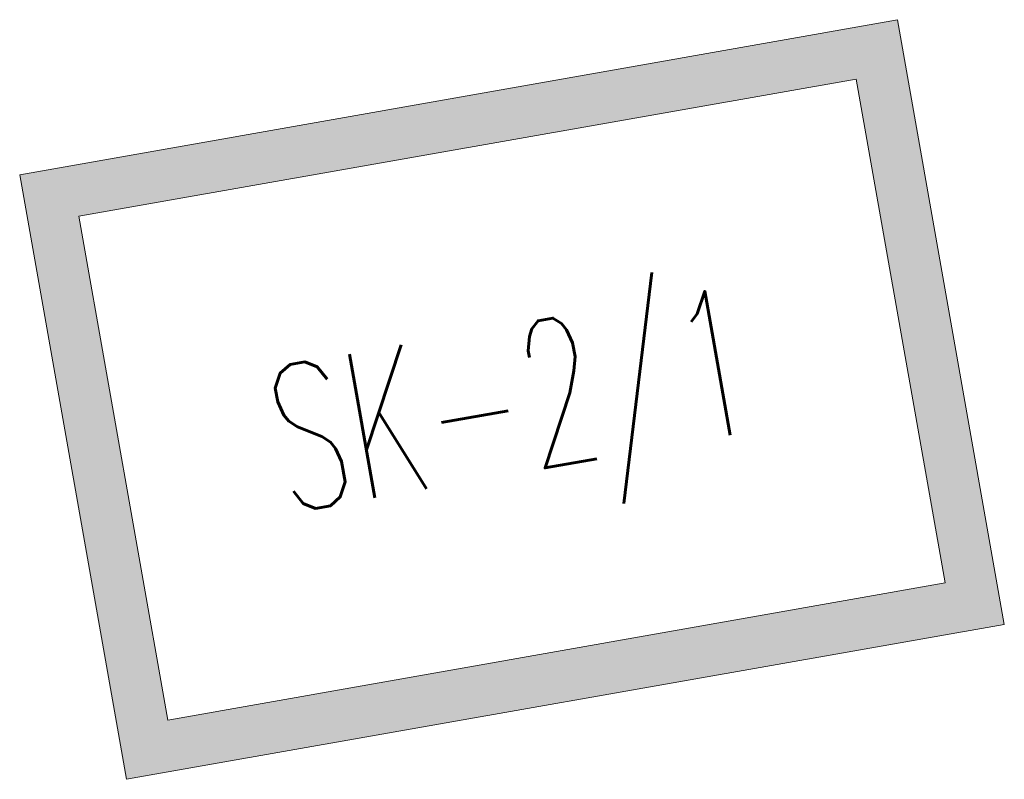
# Model space of a CAD drawing. Header units: metres. Extents: x 6567600 to 13135881, y 5574237 to 11149086.
# Tile 119 of 120: x 13135666.33 to 13135667.68, y 11149084.49 to 11149085.53. Entities that reach past the tile are written whole.
import ezdxf
from ezdxf.enums import TextEntityAlignment as Align

# ---------------------------------------------------------------- set-up
doc = ezdxf.new("R2010")
doc.units = ezdxf.units.M
doc.layers.add('SEN_atrybut_bloku1', color=7, linetype='Continuous')
doc.layers.add('SEN_atrybut_bloku2', color=9, linetype='Continuous')
doc.layers.add('SEN_kanalizacja_kablowa_studnie', color=30, linetype='Continuous', lineweight=20)
doc.layers.add('SEN_studnia_kablowa_typ', color=30, linetype='Continuous', lineweight=20)
doc.styles.add('ROMANS', font='romans.shx', dxfattribs={"width": 0.8})

# ---------------------------------------------------------------- blocks, each defined once
blk = doc.blocks.new('studnia_SK2_1')
at = {"linetype": 'Continuous'}
h = blk.add_hatch(color=256, dxfattribs=at)
h.paths.add_polyline_path([(-0.61, 0.84), (-0.61, 0), (0.61, 0), (0.61, 0.84)])
h.paths.add_polyline_path([(0.54, 0.77), (0.54, 0.07), (-0.54, 0.07), (-0.54, 0.77)], flags=16)
for points in [[(-0.61, 0.84), (0.61, 0.84), (0.61, 0), (-0.61, 0)], [(-0.54, 0.77), (0.54, 0.77), (0.54, 0.07), (-0.54, 0.07)]]:
    blk.add_lwpolyline(points, close=True, dxfattribs=at)
at = {"linetype": 'Continuous', "flags": 128}
for points in [[(-0.61, 0.84), (0.61, 0.84), (0.61, 0), (-0.61, 0), (-0.61, 0.84)], [(-0.54, 0.77), (0.54, 0.77), (0.54, 0.07), (-0.54, 0.07), (-0.54, 0.77)]]:
    blk.add_lwpolyline(points, dxfattribs=at)
at = {"layer": 'SEN_atrybut_bloku1', "style": 'ROMANS', "width": 0.6, "flags": 8}
blk.add_attdef('TYP', text='', height=1, dxfattribs=at).set_placement((0, 0.94), align=Align.CENTER)
at = {"layer": 'SEN_atrybut_bloku2', "style": 'ROMANS', "width": 0.6, "flags": 8}
for tag, p in [('OPIS1', (0, -0.85)), ('OPIS2', (0, -1.7))]:
    blk.add_attdef(tag, text='', height=0.75, dxfattribs=at).set_placement(p, align=Align.CENTER)
at = {"layer": 'SEN_studnia_kablowa_typ', "color": 0, "style": 'ROMANS', "width": 0.6}
blk.add_text('SK-2/1', height=0.2, dxfattribs=at).set_placement((0, 0.42), align=Align.MIDDLE_CENTER)

msp = doc.modelspace()

# ---------------------------------------------------------------- block references
at = {"layer": 'SEN_kanalizacja_kablowa_studnie', "rotation": 10.00752577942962}
msp.add_blockref('studnia_SK2_1', (13135667.0803, 11149084.595), dxfattribs=at)

doc.saveas('drawing.dxf')
